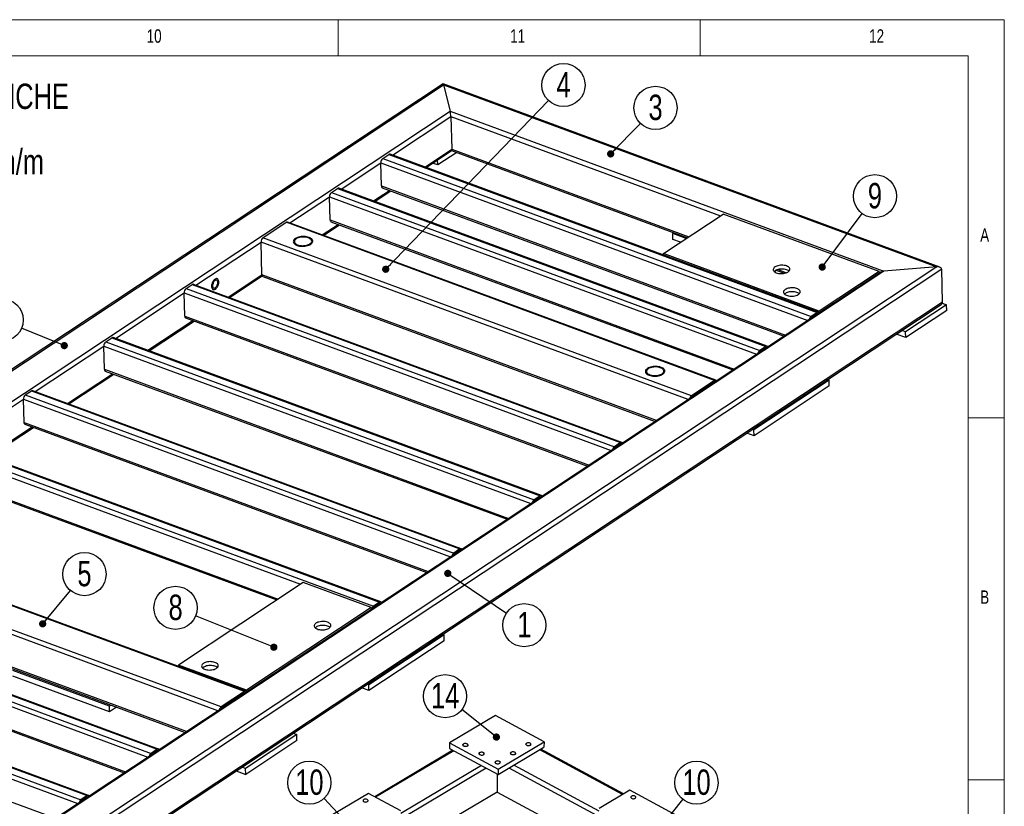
# Model space of a CAD drawing. Header units: millimetres. Extents: x 5 to 589, y 5 to 415.
# Tile 17 of 17: x 453 to 589, y 306 to 415. Entities that reach past the tile are written whole.
import ezdxf

# ---------------------------------------------------------------- set-up
doc = ezdxf.new("R2010")
doc.units = ezdxf.units.MM
doc.layers.add('NOTES', color=6, linetype='Continuous')
doc.layers.add('TRAIT-FINS', color=9, linetype='Continuous')
doc.layers.add('TRAIT-FORT', color=4, linetype='Continuous', lineweight=25)
doc.styles.add('SLDTEXTSTYLE0', font='TXT', dxfattribs={"width": 0.75})
doc.dimstyles.new('SLDDIMSTYLE8', dxfattribs={"dimtxt": 0.18, "dimasz": 1, "dimexe": 0, "dimexo": 0.0625, "dimgap": 0, "dimtad": 0, "dimtih": 1, "dimtoh": 1, "dimdec": 0, "dimrnd": 1e-09, "dimzin": 0, "dimdsep": 46, "dimtxsty": 'Standard', "dimblk1": 'DOT', "dimblk2": 'DOT', "dimsah": 1, "dimcen": 0.09, "dimadec": 0, "dimazin": 0, "dimtfac": 1, "dimtdec": 0, "dimtofl": 0, "dimtmove": 0, "dimatfit": 3, "dimldrblk": 'DOT', "dimfxl": 1, "dimfrac": 2, "dimtolj": 1, "dimtzin": 0, "dimarcsym": 0})

# ---------------------------------------------------------------- blocks, each defined once
blk = doc.blocks.new('SW_NOTE_0')
at = {"layer": 'NOTES', "color": 0, "char_height": 3.5, "attachment_point": 1, "style": 'SLDTEXTSTYLE0'}
for s, insert in [('SOUDURES :  A=3 CONTINUE ETANCHE', (0, 4.51)), ('TOLERANCE GENERALE : ± 1 mm', (0, -0.01)), ('TOLERANCE DE PLANEITE : ± 1 mm/m', (0, -4.54)), ('PEINTURE EPOXY EP: 60µ', (0, -9.07)), ('COULEUR : BLANC RAL 9010', (0, -13.59))]:
    blk.add_mtext(s, dxfattribs=dict(at, insert=insert))
blk = doc.blocks.new('SW_NOTE_6')
at = {"layer": 'NOTES', "color": 0}
blk.add_circle((2.47, -1.67), 2.98, dxfattribs=at)
at = {"layer": 'NOTES', "color": 0, "insert": (2.48, 0.15), "char_height": 3.5, "attachment_point": 2, "style": 'SLDTEXTSTYLE0'}
blk.add_mtext('1', dxfattribs=at)
blk = doc.blocks.new('_DOT')
at = {"color": 0, "linetype": 'ByBlock', "lineweight": -2}
blk.add_line((-0.5, 0), (-1, 0), dxfattribs=at)
at = {"color": 0, "linetype": 'ByBlock', "const_width": 0.5}
blk.add_lwpolyline([(-0.25, 0, 1), (0.25, 0, 1)], format="xyb", close=True, dxfattribs=at)
blk = doc.blocks.new('SW_NOTE_7')
at = {"layer": 'NOTES', "color": 0}
blk.add_circle((-2.76, 1.13), 2.98, dxfattribs=at)
at = {"layer": 'NOTES', "color": 0, "insert": (-2.76, 2.95), "char_height": 3.5, "attachment_point": 2, "style": 'SLDTEXTSTYLE0'}
blk.add_mtext('2', dxfattribs=at)
blk = doc.blocks.new('SW_NOTE_8')
at = {"layer": 'NOTES', "color": 0}
blk.add_circle((2.08, 2.14), 2.98, dxfattribs=at)
at = {"layer": 'NOTES', "color": 0, "insert": (2.09, 3.96), "char_height": 3.5, "attachment_point": 2, "style": 'SLDTEXTSTYLE0'}
blk.add_mtext('3', dxfattribs=at)
blk = doc.blocks.new('SW_NOTE_9')
at = {"layer": 'NOTES', "color": 0}
blk.add_circle((2.07, 2.15), 2.98, dxfattribs=at)
at = {"layer": 'NOTES', "color": 0, "insert": (2.08, 3.96), "char_height": 3.5, "attachment_point": 2, "style": 'SLDTEXTSTYLE0'}
blk.add_mtext('4', dxfattribs=at)
blk = doc.blocks.new('SW_NOTE_11')
at = {"layer": 'NOTES', "color": 0}
blk.add_circle((1.92, 2.28), 2.98, dxfattribs=at)
at = {"layer": 'NOTES', "color": 0, "insert": (1.92, 4.1), "char_height": 3.5, "attachment_point": 2, "style": 'SLDTEXTSTYLE0'}
blk.add_mtext('5', dxfattribs=at)
blk = doc.blocks.new('SW_NOTE_13')
at = {"layer": 'NOTES', "color": 0}
blk.add_circle((-2.77, 1.11), 2.98, dxfattribs=at)
at = {"layer": 'NOTES', "color": 0, "insert": (-2.76, 2.93), "char_height": 3.5, "attachment_point": 2, "style": 'SLDTEXTSTYLE0'}
blk.add_mtext('8', dxfattribs=at)
blk = doc.blocks.new('SW_NOTE_15')
at = {"layer": 'NOTES', "color": 0}
blk.add_circle((1.78, 2.39), 2.98, dxfattribs=at)
at = {"layer": 'NOTES', "color": 0, "insert": (1.78, 4.21), "char_height": 3.5, "attachment_point": 2, "style": 'SLDTEXTSTYLE0'}
blk.add_mtext('9', dxfattribs=at)
blk = doc.blocks.new('SW_NOTE_25')
at = {"layer": 'NOTES', "color": 0}
blk.add_circle((-2.33, 1.86), 2.98, dxfattribs=at)
at = {"layer": 'NOTES', "color": 0, "insert": (-2.32, 3.68), "char_height": 3.5, "attachment_point": 2, "style": 'SLDTEXTSTYLE0'}
blk.add_mtext('14', dxfattribs=at)
blk = doc.blocks.new('SW_NOTE_26')
at = {"layer": 'NOTES', "color": 0}
blk.add_circle((-2.03, 2.19), 2.98, dxfattribs=at)
at = {"layer": 'NOTES', "color": 0, "insert": (-2.02, 4.01), "char_height": 3.5, "attachment_point": 2, "style": 'SLDTEXTSTYLE0'}
blk.add_mtext('10', dxfattribs=at)
blk = doc.blocks.new('SW_NOTE_30')
at = {"layer": 'NOTES', "color": 0}
blk.add_circle((1.86, 2.33), 2.98, dxfattribs=at)
at = {"layer": 'NOTES', "color": 0, "insert": (1.87, 4.15), "char_height": 3.5, "attachment_point": 2, "style": 'SLDTEXTSTYLE0'}
blk.add_mtext('10', dxfattribs=at)

msp = doc.modelspace()

# ---------------------------------------------------------------- linework, layer by layer
at = {"lineweight": 18}
for p, q in [((589, 415), (5, 415)), ((497, 415), (497, 410)), ((547, 410), (547, 415)), ((589, 5), (589, 415)), ((584, 410), (10, 410)), ((584, 10), (584, 410)), ((584, 360), (589, 360)), ((589, 310), (584, 310))]:
    msp.add_line(p, q, dxfattribs=at)
at = {"layer": 'TRAIT-FINS', "lineweight": 18, "flags": 128}
for points in [[(514.3, 314.66), (514.21, 314.73), (514.18, 314.82), (514.21, 314.9), (514.29, 314.97), (514.41, 315.02), (514.56, 315.04), (514.7, 315.02), (514.83, 314.98), (514.92, 314.91), (514.95, 314.83), (514.93, 314.74), (514.84, 314.67), (514.72, 314.62), (514.58, 314.6), (514.43, 314.62), (514.3, 314.66)], [(523, 314.77), (522.91, 314.84), (522.88, 314.92), (522.91, 315.01), (522.99, 315.08), (523.11, 315.13), (523.26, 315.14), (523.4, 315.13), (523.53, 315.08), (523.62, 315.01), (523.65, 314.93), (523.62, 314.85), (523.54, 314.78), (523.42, 314.73), (523.28, 314.71), (523.13, 314.72), (523, 314.77)], [(516.53, 313.46), (516.45, 313.53), (516.41, 313.61), (516.44, 313.7), (516.52, 313.77), (516.64, 313.82), (516.79, 313.83), (516.94, 313.82), (517.06, 313.77), (517.15, 313.7), (517.18, 313.62), (517.16, 313.54), (517.08, 313.47), (516.95, 313.42), (516.81, 313.4), (516.66, 313.41), (516.53, 313.46)], [(520.88, 313.51), (520.8, 313.58), (520.76, 313.67), (520.79, 313.75), (520.87, 313.82), (520.99, 313.87), (521.14, 313.89), (521.29, 313.87), (521.41, 313.83), (521.5, 313.76), (521.53, 313.67), (521.51, 313.59), (521.43, 313.52), (521.3, 313.47), (521.16, 313.45), (521.01, 313.47), (520.88, 313.51)], [(518.77, 312.26), (518.68, 312.33), (518.65, 312.41), (518.67, 312.49), (518.75, 312.56), (518.87, 312.61), (519.02, 312.63), (519.17, 312.62), (519.3, 312.57), (519.38, 312.5), (519.42, 312.42), (519.39, 312.33), (519.31, 312.26), (519.19, 312.21), (519.04, 312.2), (518.89, 312.21), (518.77, 312.26)]]:
    msp.add_lwpolyline(points, dxfattribs=at)
at = {"layer": 'TRAIT-FORT', "lineweight": 25}
for p, q in [((511.5, 406.12), (376.11, 316.54)), ((376.55, 316.68), (511.55, 406.01)), ((580.09, 380.82), (511.51, 406.12)), ((511.55, 406.01), (512.47, 402.36)), ((511.55, 406.01), (579.7, 380.86)), ((383.89, 317.28), (512.47, 402.36)), ((504.48, 396.3), (512.56, 401.64)), ((512.47, 402.36), (572.36, 380.26)), ((512.56, 401.64), (512.68, 397.11)), ((512.56, 401.64), (549.79, 387.9)), ((508.96, 394.65), (512.68, 397.11)), ((512.68, 397.11), (545.43, 385.02)), ((503.15, 395.82), (504, 396.38)), ((503.15, 395.82), (562.32, 373.99)), ((504, 396.38), (563.17, 374.55)), ((563.34, 374.58), (504.17, 396.42)), ((509.13, 394.58), (512.66, 396.92)), ((513.36, 396.66), (510.75, 394.93)), ((512.66, 396.92), (545.24, 384.89)), ((497.4, 391.61), (502.87, 395.23)), ((502.96, 392.03), (502.87, 395.23)), ((502.87, 395.23), (561.87, 373.47)), ((510.75, 394.93), (510.04, 395.19)), ((510.75, 394.93), (510.73, 395.65)), ((496.06, 391.13), (496.91, 391.69)), ((496.91, 391.69), (556.08, 369.86)), ((556.25, 369.9), (497.08, 391.73)), ((502.96, 392.03), (558.8, 371.43)), ((503.08, 391.79), (558.6, 371.3)), ((490.31, 386.92), (495.79, 390.54)), ((495.87, 387.35), (495.79, 390.54)), ((495.79, 390.54), (554.78, 368.78)), ((496.06, 391.13), (555.23, 369.3)), ((501.87, 389.96), (504.08, 391.42)), ((502.04, 389.9), (504.25, 391.36)), ((541.91, 382.69), (550.17, 388.16)), ((571.72, 380.21), (550.17, 388.16)), ((486.61, 384.88), (489.83, 387.01)), ((548.99, 365.17), (489.83, 387.01)), ((549.17, 365.21), (490, 387.04)), ((494.79, 385.27), (496.99, 386.73)), ((494.96, 385.21), (497.17, 386.67)), ((495.87, 387.35), (551.71, 366.74)), ((496, 387.1), (551.52, 366.62)), ((545.78, 363.05), (486.61, 384.88)), ((543.21, 385.45), (543.4, 385.57)), ((543.23, 384.65), (543.21, 385.45)), ((545.05, 384.77), (543.21, 385.45)), ((477.32, 378.33), (486.34, 384.29)), ((486.46, 379.76), (486.34, 384.29)), ((545.34, 362.53), (486.34, 384.29)), ((544.28, 384.26), (543.23, 384.65)), ((541.91, 382.49), (541.91, 382.69)), ((563.45, 374.74), (541.91, 382.69)), ((579.7, 380.86), (444.7, 291.53)), ((579.7, 380.86), (572.36, 380.26)), ((571.93, 380.12), (443.74, 295.3)), ((572.36, 380.26), (443.79, 295.18)), ((580.36, 380.52), (444.79, 290.81)), ((481.8, 376.68), (486.46, 379.76)), ((481.97, 376.61), (486.49, 379.61)), ((540.98, 359.65), (486.46, 379.76)), ((486.58, 379.52), (540.79, 359.52)), ((557.54, 380.36), (557.27, 380.17)), ((557.47, 380.38), (558.6, 379.97)), ((557.75, 380.48), (558.91, 380.05)), ((571.72, 380.21), (563.45, 374.74)), ((571.72, 379.98), (571.72, 380.21)), ((580.48, 375.99), (580.36, 380.52)), ((475.99, 377.85), (476.84, 378.41)), ((476.84, 378.41), (536, 356.58)), ((536.18, 356.61), (477.01, 378.44)), ((466.22, 370.98), (475.71, 377.26)), ((475.8, 374.06), (475.71, 377.26)), ((475.71, 377.26), (534.71, 355.49)), ((475.99, 377.85), (535.15, 356.02)), ((444.89, 286.09), (580.28, 375.68)), ((580.48, 375.99), (444.91, 286.28)), ((581.03, 375.63), (575.36, 371.88)), ((580.44, 375.85), (581.03, 375.63)), ((581.05, 374.83), (581.03, 375.63)), ((475.8, 374.06), (531.64, 353.46)), ((563.17, 374.55), (562.32, 373.99)), ((563.17, 374.35), (562.32, 373.79)), ((563.12, 374.32), (563.14, 374.31)), ((563.45, 374.51), (563.45, 374.74)), ((581.05, 374.83), (575.38, 371.08)), ((470.7, 369.33), (476.92, 373.45)), ((470.87, 369.27), (477.09, 373.38)), ((475.92, 373.82), (531.44, 353.33)), ((575.38, 371.08), (574.07, 371.57)), ((575.36, 371.88), (574.84, 372.08)), ((575.38, 371.08), (575.36, 371.88)), ((455.12, 363.64), (464.61, 369.92)), ((464.7, 366.72), (464.61, 369.92)), ((464.61, 369.92), (523.61, 348.15)), ((464.89, 370.5), (465.74, 371.07)), ((464.89, 370.5), (524.05, 348.67)), ((465.74, 371.07), (524.9, 349.23)), ((525.07, 349.27), (465.91, 371.1)), ((556.08, 369.86), (555.23, 369.3)), ((556.09, 369.66), (555.24, 369.1)), ((556.04, 369.63), (556.06, 369.62)), ((459.6, 361.99), (465.82, 366.1)), ((459.77, 361.92), (465.99, 366.04)), ((464.7, 366.72), (520.54, 346.11)), ((464.82, 366.47), (520.34, 345.99)), ((548.99, 365.17), (545.78, 363.05)), ((549, 364.97), (545.79, 362.85)), ((548.97, 364.93), (548.95, 364.94)), ((564.81, 365.21), (554.42, 358.33)), ((564.59, 365.29), (564.81, 365.21)), ((564.83, 364.41), (564.81, 365.21)), ((453.78, 363.16), (454.63, 363.72)), ((453.78, 363.16), (512.95, 341.33)), ((454.63, 363.72), (513.8, 341.89)), ((513.97, 341.92), (454.81, 363.75)), ((564.83, 364.41), (554.44, 357.53)), ((444.02, 356.29), (453.51, 362.57)), ((453.6, 359.37), (453.51, 362.57)), ((453.51, 362.57), (512.51, 340.8)), ((453.6, 359.37), (509.44, 338.77)), ((453.72, 359.13), (509.24, 338.64)), ((448.5, 354.64), (454.72, 358.76)), ((448.67, 354.58), (454.89, 358.69)), ((554.44, 357.53), (553.43, 357.91)), ((554.42, 358.33), (554.19, 358.42)), ((554.44, 357.53), (554.42, 358.33)), ((443.53, 356.37), (502.7, 334.54)), ((502.87, 334.58), (443.7, 356.41)), ((536, 356.58), (535.15, 356.02)), ((536.01, 356.38), (535.16, 355.82)), ((535.96, 356.35), (535.98, 356.34)), ((442.41, 355.22), (491.78, 337.01)), ((442.68, 355.81), (501.85, 333.98)), ((442.5, 352.03), (488.71, 334.98)), ((442.62, 351.78), (488.51, 334.85)), ((524.9, 349.23), (524.05, 348.67)), ((524.91, 349.03), (524.06, 348.47)), ((524.86, 349), (524.88, 348.99)), ((484.04, 322.2), (424.88, 344.03)), ((484.22, 322.23), (425.05, 344.06)), ((480.83, 320.07), (421.66, 341.9)), ((513.8, 341.89), (512.95, 341.33)), ((513.81, 341.69), (512.96, 341.13)), ((513.76, 341.66), (513.78, 341.65)), ((480.39, 319.55), (421.39, 341.32)), ((412.83, 336.06), (472, 314.23)), ((472.17, 314.26), (413, 336.09)), ((476.03, 316.67), (421.51, 336.79)), ((421.63, 336.54), (475.84, 316.54)), ((492.16, 337.26), (474.92, 325.86)), ((501.57, 333.79), (492.16, 337.26)), ((411.71, 334.91), (470.7, 313.14)), ((411.98, 335.5), (471.15, 313.66)), ((501.57, 333.79), (484.33, 322.38)), ((501.58, 333.57), (501.57, 333.79)), ((502.7, 334.54), (501.85, 333.98)), ((502.71, 334.34), (501.86, 333.78)), ((502.66, 334.31), (502.68, 334.3)), ((411.79, 331.71), (467.63, 311.11)), ((411.92, 331.46), (467.44, 310.98)), ((403.15, 329.65), (462.32, 307.82)), ((462.49, 307.85), (403.32, 329.68)), ((511.62, 330.02), (501.23, 323.14)), ((511.64, 329.22), (501.25, 322.34)), ((511.4, 330.1), (511.62, 330.02)), ((511.64, 329.22), (511.62, 330.02)), ((402.02, 328.5), (461.02, 306.73)), ((402.3, 329.09), (461.47, 307.26)), ((402.11, 325.3), (457.95, 304.7)), ((465.4, 320.2), (452.05, 325.12)), ((474.93, 325.66), (474.92, 325.86)), ((484.33, 322.38), (474.92, 325.86)), ((465.42, 319.4), (452.07, 324.32)), ((484.33, 322.16), (484.33, 322.38)), ((501.25, 322.34), (500.24, 322.71)), ((501.23, 323.14), (501.01, 323.22)), ((501.25, 322.34), (501.23, 323.14)), ((484.04, 322.2), (480.83, 320.07)), ((484.05, 322), (480.84, 319.87)), ((484.02, 321.95), (484, 321.96)), ((465.59, 320.32), (465.4, 320.2)), ((465.42, 319.4), (465.4, 320.2)), ((466.38, 320.03), (465.42, 319.4)), ((518.73, 318.87), (512.38, 315.1)), ((525.43, 315.26), (518.73, 318.87)), ((491.28, 316.25), (484.2, 311.56)), ((490.76, 316.44), (491.28, 316.25)), ((491.3, 315.45), (491.28, 316.25)), ((472, 314.23), (471.15, 313.66)), ((491.3, 315.45), (484.22, 310.76)), ((512.38, 315.1), (512.37, 314.34)), ((512.37, 314.34), (519.07, 310.73)), ((512.38, 315.1), (519.07, 311.49)), ((519.07, 311.49), (525.43, 315.26)), ((519.07, 310.73), (525.42, 314.5)), ((536.28, 307.99), (524.84, 314.15)), ((536.41, 308.06), (524.97, 314.23)), ((525.43, 315.26), (525.42, 314.5)), ((472, 314.03), (471.15, 313.46)), ((471.95, 313.99), (471.98, 313.98)), ((512.85, 314.08), (502.04, 307.66)), ((512.99, 314.01), (502.17, 307.59)), ((484.2, 311.56), (483.67, 311.75)), ((484.22, 310.76), (484.2, 311.56)), ((517.45, 311.6), (493.97, 297.66)), ((516.78, 311.96), (505.63, 305.34)), ((519.07, 311.49), (519.07, 310.73)), ((572.66, 283.55), (520.59, 311.63)), ((533.04, 305.66), (521.24, 312.02)), ((482.9, 311.24), (484.22, 310.76)), ((518.96, 310.79), (518.95, 308.32)), ((462.32, 307.82), (461.47, 307.26)), ((462.32, 307.62), (461.47, 307.06)), ((462.27, 307.59), (462.3, 307.58)), ((501.17, 308.13), (489.52, 301.22)), ((505.63, 305.72), (501.17, 308.13)), ((518.95, 308.32), (512.41, 304.43)), ((518.95, 308.32), (538.77, 297.63)), ((537.27, 308.57), (533.04, 306.06)), ((549.55, 301.95), (537.27, 308.57))]:
    msp.add_line(p, q, dxfattribs=at)
at = {"layer": 'TRAIT-FORT', "lineweight": 25, "flags": 128}
for points in [[(491.08, 384.77), (490.98, 384.69), (490.89, 384.6), (490.84, 384.51), (490.81, 384.41), (490.8, 384.32), (490.83, 384.22), (490.88, 384.13), (490.95, 384.04), (491.05, 383.96), (491.18, 383.89), (491.32, 383.83), (491.48, 383.78), (491.65, 383.74), (491.83, 383.72), (492.02, 383.71), (492.22, 383.71), (492.41, 383.72), (492.59, 383.75), (492.77, 383.79), (492.93, 383.85), (493.08, 383.91), (493.21, 383.99), (493.31, 384.07), (493.4, 384.16), (493.45, 384.25), (493.49, 384.34), (493.49, 384.44), (493.47, 384.54), (493.42, 384.63), (493.34, 384.71), (493.24, 384.79), (493.11, 384.86), (492.97, 384.93), (492.81, 384.98), (492.64, 385.01), (492.46, 385.04), (492.27, 385.05), (492.07, 385.05), (491.88, 385.03), (491.7, 385), (491.52, 384.96), (491.36, 384.91), (491.21, 384.84), (491.08, 384.77)], [(491.08, 384.77), (490.98, 384.69), (490.89, 384.6), (490.84, 384.51), (490.81, 384.41), (490.8, 384.32), (490.83, 384.22), (490.88, 384.13), (490.95, 384.04), (491.05, 383.96), (491.18, 383.89), (491.32, 383.83), (491.48, 383.78), (491.65, 383.74), (491.83, 383.72), (492.02, 383.71), (492.22, 383.71), (492.41, 383.72), (492.59, 383.75), (492.77, 383.79), (492.93, 383.85), (493.08, 383.91), (493.21, 383.99), (493.31, 384.07), (493.4, 384.16), (493.45, 384.25), (493.49, 384.34), (493.49, 384.44), (493.47, 384.54), (493.42, 384.63), (493.34, 384.71), (493.24, 384.79), (493.11, 384.86), (492.97, 384.93), (492.81, 384.98), (492.64, 385.01), (492.46, 385.04), (492.27, 385.05), (492.07, 385.05), (491.88, 385.03), (491.7, 385), (491.52, 384.96), (491.36, 384.91), (491.21, 384.84), (491.08, 384.77)], [(491.2, 384.73), (491.1, 384.65), (491.03, 384.56), (490.98, 384.47), (490.95, 384.38), (490.96, 384.29), (490.99, 384.2), (491.05, 384.12), (491.14, 384.04), (491.25, 383.97), (491.38, 383.91), (491.53, 383.86), (491.69, 383.82), (491.86, 383.79), (492.04, 383.78), (492.22, 383.79), (492.41, 383.8), (492.58, 383.83), (492.74, 383.88), (492.89, 383.93), (493.03, 384), (493.14, 384.07), (493.23, 384.15), (493.29, 384.24), (493.33, 384.33), (493.34, 384.42), (493.32, 384.51), (493.27, 384.6), (493.2, 384.68), (493.1, 384.75), (492.98, 384.82), (492.84, 384.88), (492.69, 384.92), (492.52, 384.95), (492.34, 384.97), (492.16, 384.97), (491.98, 384.96), (491.8, 384.94), (491.63, 384.9), (491.47, 384.86), (491.33, 384.8), (491.2, 384.73)], [(557.33, 380.84), (557.23, 380.77), (557.16, 380.68), (557.11, 380.6), (557.09, 380.51), (557.09, 380.42), (557.13, 380.34), (557.18, 380.25), (557.27, 380.18), (557.37, 380.11), (557.5, 380.05), (557.64, 380), (557.8, 379.96), (557.97, 379.94), (558.14, 379.93), (558.32, 379.93), (558.49, 379.95), (558.66, 379.98), (558.82, 380.02), (558.97, 380.07), (559.09, 380.13), (559.2, 380.21), (559.29, 380.29), (559.35, 380.37), (559.39, 380.46), (559.39, 380.54), (559.38, 380.63), (559.33, 380.72), (559.26, 380.8), (559.17, 380.87), (559.05, 380.93), (558.91, 380.99), (558.76, 381.03), (558.6, 381.06), (558.43, 381.08), (558.25, 381.08), (558.08, 381.07), (557.9, 381.05), (557.74, 381.01), (557.59, 380.97), (557.45, 380.91), (557.33, 380.84)], [(557.34, 380.31), (557.25, 380.23), (557.23, 380.21)], [(559.27, 380.27), (559.18, 380.34), (559.06, 380.4), (558.93, 380.45), (558.78, 380.5), (558.61, 380.53), (558.44, 380.54), (558.27, 380.55), (558.09, 380.54), (557.92, 380.52), (557.75, 380.48), (557.6, 380.43), (557.46, 380.38), (557.34, 380.31)], [(480.02, 377.77), (480.12, 377.85), (480.2, 377.94), (480.28, 378.05), (480.35, 378.18), (480.41, 378.31), (480.46, 378.46), (480.49, 378.6), (480.5, 378.74), (480.5, 378.87), (480.48, 378.98), (480.44, 379.08), (480.39, 379.16), (480.33, 379.21), (480.25, 379.24), (480.17, 379.25), (480.08, 379.22), (479.99, 379.17), (479.9, 379.1), (479.81, 379.01), (479.73, 378.9), (479.66, 378.77), (479.6, 378.63), (479.55, 378.49), (479.52, 378.35), (479.51, 378.21), (479.51, 378.08), (479.53, 377.97), (479.57, 377.87), (479.62, 377.79), (479.69, 377.74), (479.76, 377.71), (479.84, 377.7), (479.93, 377.73), (480.02, 377.77)], [(480.02, 377.77), (480.12, 377.85), (480.2, 377.94), (480.28, 378.05), (480.35, 378.18), (480.41, 378.31), (480.46, 378.46), (480.49, 378.6), (480.5, 378.74), (480.5, 378.87), (480.48, 378.98), (480.44, 379.08), (480.39, 379.16), (480.33, 379.21), (480.25, 379.24), (480.17, 379.25), (480.08, 379.22), (479.99, 379.17), (479.9, 379.1), (479.81, 379.01), (479.73, 378.9), (479.66, 378.77), (479.6, 378.63), (479.55, 378.49), (479.52, 378.35), (479.51, 378.21), (479.51, 378.08), (479.53, 377.97), (479.57, 377.87), (479.62, 377.79), (479.69, 377.74), (479.76, 377.71), (479.84, 377.7), (479.93, 377.73), (480.02, 377.77)], [(480.02, 377.97), (480.1, 378.04), (480.17, 378.12), (480.23, 378.22), (480.29, 378.33), (480.33, 378.45), (480.35, 378.57), (480.36, 378.68), (480.35, 378.79), (480.33, 378.88), (480.29, 378.95), (480.24, 379), (480.18, 379.02), (480.11, 379.02), (480.03, 379), (479.95, 378.95), (479.88, 378.87), (479.81, 378.78), (479.75, 378.68), (479.71, 378.56), (479.67, 378.44), (479.65, 378.32), (479.65, 378.21), (479.67, 378.11), (479.7, 378.03), (479.75, 377.97), (479.8, 377.93), (479.87, 377.92), (479.94, 377.94), (480.02, 377.97)], [(558.74, 377.72), (558.64, 377.65), (558.57, 377.57), (558.52, 377.48), (558.5, 377.39), (558.5, 377.3), (558.54, 377.22), (558.59, 377.14), (558.68, 377.06), (558.78, 376.99), (558.91, 376.93), (559.05, 376.88), (559.21, 376.85), (559.38, 376.82), (559.55, 376.81), (559.73, 376.81), (559.9, 376.83), (560.07, 376.86), (560.23, 376.9), (560.38, 376.95), (560.51, 377.02), (560.61, 377.09), (560.7, 377.17), (560.76, 377.25), (560.8, 377.34), (560.81, 377.43), (560.79, 377.51), (560.74, 377.6), (560.67, 377.68), (560.58, 377.75), (560.46, 377.82), (560.33, 377.87), (560.17, 377.91), (560.01, 377.94), (559.84, 377.96), (559.66, 377.96), (559.49, 377.95), (559.32, 377.93), (559.15, 377.9), (559, 377.85), (558.86, 377.79), (558.74, 377.72)], [(558.76, 377.19), (558.66, 377.12), (558.64, 377.09)], [(560.68, 377.15), (560.59, 377.22), (560.47, 377.28), (560.34, 377.34), (560.19, 377.38), (560.03, 377.41), (559.85, 377.43), (559.68, 377.43), (559.5, 377.42), (559.33, 377.4), (559.16, 377.36), (559.01, 377.32), (558.87, 377.26), (558.76, 377.19)], [(539.71, 366.83), (539.61, 366.75), (539.52, 366.66), (539.46, 366.57), (539.43, 366.47), (539.43, 366.37), (539.45, 366.28), (539.5, 366.19), (539.58, 366.1), (539.68, 366.02), (539.8, 365.95), (539.95, 365.89), (540.11, 365.84), (540.28, 365.8), (540.46, 365.78), (540.65, 365.76), (540.84, 365.77), (541.04, 365.78), (541.22, 365.81), (541.4, 365.85), (541.56, 365.91), (541.71, 365.97), (541.84, 366.04), (541.94, 366.13), (542.03, 366.21), (542.08, 366.31), (542.11, 366.4), (542.12, 366.5), (542.09, 366.59), (542.04, 366.68), (541.97, 366.77), (541.87, 366.85), (541.74, 366.92), (541.6, 366.98), (541.44, 367.03), (541.27, 367.07), (541.08, 367.1), (540.9, 367.11), (540.7, 367.11), (540.51, 367.09), (540.33, 367.06), (540.15, 367.02), (539.99, 366.97), (539.84, 366.9), (539.71, 366.83)], [(539.71, 366.83), (539.61, 366.75), (539.52, 366.66), (539.46, 366.57), (539.43, 366.47), (539.43, 366.37), (539.45, 366.28), (539.5, 366.19), (539.58, 366.1), (539.68, 366.02), (539.8, 365.95), (539.95, 365.89), (540.11, 365.84), (540.28, 365.8), (540.46, 365.78), (540.65, 365.76), (540.84, 365.77), (541.04, 365.78), (541.22, 365.81), (541.4, 365.85), (541.56, 365.91), (541.71, 365.97), (541.84, 366.04), (541.94, 366.13), (542.03, 366.21), (542.08, 366.31), (542.11, 366.4), (542.12, 366.5), (542.09, 366.59), (542.04, 366.68), (541.97, 366.77), (541.87, 366.85), (541.74, 366.92), (541.6, 366.98), (541.44, 367.03), (541.27, 367.07), (541.08, 367.1), (540.9, 367.11), (540.7, 367.11), (540.51, 367.09), (540.33, 367.06), (540.15, 367.02), (539.99, 366.97), (539.84, 366.9), (539.71, 366.83)], [(539.83, 366.78), (539.73, 366.7), (539.66, 366.62), (539.61, 366.53), (539.58, 366.44), (539.59, 366.35), (539.62, 366.26), (539.68, 366.18), (539.77, 366.1), (539.88, 366.03), (540.01, 365.97), (540.15, 365.91), (540.32, 365.88), (540.49, 365.85), (540.67, 365.84), (540.85, 365.84), (541.03, 365.86), (541.21, 365.89), (541.37, 365.93), (541.52, 365.99), (541.66, 366.05), (541.77, 366.13), (541.86, 366.21), (541.92, 366.3), (541.96, 366.39), (541.97, 366.48), (541.95, 366.57), (541.9, 366.65), (541.83, 366.74), (541.73, 366.81), (541.61, 366.88), (541.47, 366.93), (541.31, 366.98), (541.15, 367.01), (540.97, 367.03), (540.79, 367.03), (540.6, 367.02), (540.43, 367), (540.26, 366.96), (540.1, 366.91), (539.96, 366.85), (539.83, 366.78)], [(493.93, 331.63), (493.83, 331.55), (493.76, 331.47), (493.71, 331.39), (493.69, 331.3), (493.69, 331.21), (493.72, 331.13), (493.78, 331.04), (493.87, 330.97), (493.97, 330.9), (494.1, 330.84), (494.24, 330.79), (494.4, 330.75), (494.57, 330.73), (494.74, 330.72), (494.92, 330.72), (495.09, 330.74), (495.26, 330.77), (495.42, 330.81), (495.56, 330.86), (495.69, 330.92), (495.8, 331), (495.89, 331.07), (495.95, 331.16), (495.98, 331.25), (495.99, 331.33), (495.97, 331.42), (495.93, 331.51), (495.86, 331.59), (495.76, 331.66), (495.65, 331.72), (495.51, 331.78), (495.36, 331.82), (495.2, 331.85), (495.03, 331.87), (494.85, 331.87), (494.68, 331.86), (494.5, 331.84), (494.34, 331.8), (494.19, 331.76), (494.05, 331.7), (493.93, 331.63)], [(493.94, 331.1), (493.85, 331.02), (493.82, 331)], [(495.87, 331.06), (495.78, 331.12), (495.66, 331.19), (495.53, 331.24), (495.38, 331.29), (495.21, 331.32), (495.04, 331.33), (494.87, 331.34), (494.69, 331.33), (494.52, 331.31), (494.35, 331.27), (494.2, 331.22), (494.06, 331.17), (493.94, 331.1)], [(478.38, 326.09), (478.28, 326.01), (478.2, 325.93), (478.16, 325.84), (478.13, 325.75), (478.14, 325.67), (478.17, 325.58), (478.23, 325.5), (478.31, 325.42), (478.42, 325.35), (478.54, 325.29), (478.69, 325.25), (478.84, 325.21), (479.01, 325.18), (479.19, 325.17), (479.36, 325.18), (479.54, 325.19), (479.71, 325.22), (479.87, 325.26), (480.01, 325.32), (480.14, 325.38), (480.25, 325.45), (480.33, 325.53), (480.4, 325.61), (480.43, 325.7), (480.44, 325.79), (480.42, 325.88), (480.38, 325.96), (480.31, 326.04), (480.21, 326.11), (480.09, 326.18), (479.96, 326.23), (479.81, 326.27), (479.65, 326.3), (479.47, 326.32), (479.3, 326.33), (479.12, 326.32), (478.95, 326.29), (478.78, 326.26), (478.63, 326.21), (478.49, 326.15), (478.38, 326.09)], [(478.39, 325.55), (478.29, 325.48), (478.27, 325.46)], [(480.32, 325.51), (480.22, 325.58), (480.11, 325.64), (479.97, 325.7), (479.82, 325.74), (479.66, 325.77), (479.49, 325.79), (479.31, 325.79), (479.14, 325.78), (478.96, 325.76), (478.8, 325.73), (478.65, 325.68), (478.51, 325.62), (478.39, 325.55)], [(514.33, 314.68), (514.41, 314.65), (514.5, 314.63), (514.6, 314.63), (514.7, 314.64), (514.78, 314.67), (514.85, 314.71), (514.89, 314.76), (514.91, 314.81), (514.9, 314.87), (514.87, 314.92), (514.8, 314.96), (514.72, 314.99), (514.63, 315.01), (514.53, 315.02), (514.44, 315), (514.35, 314.97), (514.28, 314.93), (514.24, 314.88), (514.22, 314.83), (514.23, 314.77), (514.27, 314.72), (514.33, 314.68)], [(523.03, 314.79), (523.11, 314.75), (523.2, 314.74), (523.3, 314.73), (523.4, 314.75), (523.48, 314.77), (523.55, 314.81), (523.59, 314.86), (523.61, 314.92), (523.6, 314.97), (523.56, 315.02), (523.5, 315.07), (523.42, 315.1), (523.33, 315.12), (523.23, 315.12), (523.14, 315.11), (523.05, 315.08), (522.98, 315.04), (522.94, 314.99), (522.92, 314.94), (522.93, 314.88), (522.97, 314.83), (523.03, 314.79)], [(516.56, 313.48), (516.64, 313.44), (516.73, 313.42), (516.83, 313.42), (516.93, 313.43), (517.01, 313.46), (517.08, 313.5), (517.13, 313.55), (517.14, 313.61), (517.13, 313.66), (517.1, 313.71), (517.04, 313.76), (516.96, 313.79), (516.86, 313.81), (516.76, 313.81), (516.67, 313.8), (516.58, 313.77), (516.52, 313.73), (516.47, 313.68), (516.45, 313.63), (516.46, 313.57), (516.5, 313.52), (516.56, 313.48)], [(520.91, 313.53), (520.99, 313.5), (521.08, 313.48), (521.18, 313.48), (521.28, 313.49), (521.36, 313.52), (521.43, 313.56), (521.48, 313.61), (521.49, 313.66), (521.48, 313.72), (521.45, 313.77), (521.39, 313.81), (521.31, 313.84), (521.21, 313.86), (521.11, 313.87), (521.02, 313.85), (520.93, 313.82), (520.87, 313.78), (520.82, 313.73), (520.8, 313.68), (520.81, 313.62), (520.85, 313.57), (520.91, 313.53)], [(518.79, 312.27), (518.87, 312.24), (518.97, 312.22), (519.06, 312.22), (519.16, 312.23), (519.25, 312.26), (519.31, 312.3), (519.36, 312.35), (519.38, 312.4), (519.37, 312.46), (519.33, 312.51), (519.27, 312.55), (519.19, 312.59), (519.1, 312.6), (519, 312.61), (518.9, 312.59), (518.82, 312.57), (518.75, 312.53), (518.7, 312.48), (518.69, 312.42), (518.69, 312.37), (518.73, 312.32), (518.79, 312.27)], [(537.52, 307.45), (537.6, 307.42), (537.69, 307.4), (537.79, 307.4), (537.88, 307.41), (537.97, 307.44), (538.04, 307.48), (538.08, 307.53), (538.1, 307.59), (538.09, 307.64), (538.05, 307.69), (537.99, 307.74), (537.91, 307.77), (537.82, 307.79), (537.72, 307.79), (537.62, 307.78), (537.54, 307.75), (537.47, 307.71), (537.43, 307.66), (537.41, 307.6), (537.42, 307.55), (537.45, 307.5), (537.52, 307.45)], [(500.53, 307.28), (500.47, 307.23), (500.44, 307.18), (500.44, 307.12), (500.46, 307.07), (500.51, 307.02), (500.58, 306.98), (500.67, 306.96), (500.76, 306.94), (500.86, 306.95), (500.95, 306.97), (501.03, 307), (501.09, 307.05), (501.12, 307.1), (501.12, 307.16), (501.1, 307.21), (501.05, 307.26), (500.98, 307.3), (500.89, 307.33), (500.8, 307.34), (500.7, 307.33), (500.61, 307.31), (500.53, 307.28)]]:
    msp.add_lwpolyline(points, dxfattribs=at)
at = {"layer": 'TRAIT-FORT', "lineweight": 25}
for centre, radius, start, end in [((503.61, 395.25), 0.733, 128.8854, 181.2796), ((504.11, 396.24), 0.185, 73.0756, 129.0169), ((497.03, 391.55), 0.185, 73.0756, 129.0169), ((503.21, 392.01), 0.253, 173.783, 239.6898), ((496.52, 390.56), 0.733, 128.8854, 181.2796), ((489.94, 386.86), 0.185, 73.0756, 129.0169), ((496.12, 387.32), 0.253, 173.783, 239.6898), ((487.07, 384.31), 0.733, 128.8854, 181.2796), ((486.71, 379.74), 0.253, 173.783, 239.6898), ((476.95, 378.27), 0.185, 73.0756, 129.0169), ((476.45, 377.28), 0.733, 128.8854, 181.2796), ((476.05, 374.03), 0.253, 173.783, 239.6898), ((562.74, 373.44), 0.689, 127.9468, 167.4058), ((563.27, 374.43), 0.167, 24.7228, 131.0031), ((563.23, 374.27), 0.103, 86.1162, 126.8785), ((562.47, 373.57), 0.262, 125.2487, 146.6846), ((465.35, 369.93), 0.733, 128.8854, 181.2796), ((465.85, 370.92), 0.185, 73.0756, 129.0169), ((555.65, 368.76), 0.689, 127.9468, 167.4058), ((555.39, 368.89), 0.262, 125.2487, 146.6846), ((556.19, 369.74), 0.167, 24.7228, 131.0031), ((556.15, 369.58), 0.103, 86.1162, 126.8785), ((464.95, 366.69), 0.253, 173.783, 239.6898), ((549.1, 365.05), 0.167, 24.7228, 131.0031), ((549.06, 364.89), 0.103, 86.1162, 126.8785), ((454.25, 362.59), 0.733, 128.8854, 181.2796), ((454.75, 363.58), 0.185, 73.0756, 129.0169), ((546.21, 362.51), 0.689, 127.9468, 167.4058), ((545.94, 362.64), 0.262, 125.2487, 146.6846), ((453.85, 359.34), 0.253, 173.783, 239.6898), ((536.11, 356.45), 0.167, 24.7228, 131.0031), ((536.07, 356.3), 0.103, 86.1162, 126.8785), ((535.58, 355.47), 0.689, 127.9468, 167.4058), ((535.31, 355.6), 0.262, 125.2487, 146.6846), ((524.48, 348.13), 0.689, 127.9468, 167.4058), ((524.21, 348.26), 0.262, 125.2487, 146.6846), ((525.01, 349.11), 0.167, 24.7228, 131.0031), ((524.97, 348.95), 0.103, 86.1162, 126.8785), ((513.91, 341.76), 0.167, 24.7228, 131.0031), ((513.87, 341.61), 0.103, 86.1162, 126.8785), ((513.38, 340.78), 0.689, 127.9468, 167.4058), ((513.11, 340.91), 0.262, 125.2487, 146.6846), ((502.81, 334.42), 0.167, 24.7228, 131.0031), ((502.28, 333.44), 0.689, 127.9468, 167.4058), ((502.01, 333.57), 0.262, 125.2487, 146.6846), ((502.77, 334.26), 0.103, 86.1162, 126.8785), ((484.15, 322.07), 0.167, 24.7228, 131.0031), ((484.11, 321.91), 0.103, 86.1162, 126.8785), ((481.26, 319.53), 0.689, 127.9468, 167.4058), ((480.99, 319.66), 0.262, 125.2487, 146.6846), ((472.11, 314.1), 0.167, 24.7228, 131.0031), ((471.57, 313.12), 0.689, 127.9468, 167.4058), ((471.31, 313.25), 0.262, 125.2487, 146.6846), ((472.07, 313.94), 0.103, 86.1162, 126.8785), ((462.43, 307.69), 0.167, 24.7228, 131.0031), ((462.38, 307.54), 0.103, 86.1162, 126.8785), ((461.89, 306.71), 0.689, 127.9468, 167.4058), ((461.62, 306.84), 0.262, 125.2487, 146.6846)]:
    msp.add_arc(centre, radius, start, end, dxfattribs=at)
for centre, major_axis, ratio, start_param, end_param in [((511.56, 405.61), (-0.06, 0.513), 0.108088, 5.592729, 6.337901), ((511.56, 405.61), (-0.06, 0.513), 0.108088, 5.592729, 6.337901), ((512.48, 401.96), (-0.06, 0.513), 0.108088, 4.021933, 5.592729), ((512.48, 401.96), (-0.06, 0.513), 0.108088, 4.021933, 5.592729), ((512.6, 397.43), (-0.06, 0.513), 0.108088, 3.196309, 4.021933), ((512.6, 397.43), (-0.06, 0.513), 0.108088, 3.196309, 4.021933), ((579.71, 380.46), (0.646, 0.075), 0.613391, 6.228469, 7.799266), ((572.37, 379.86), (0.646, 0.075), 0.613391, 1.51608, 2.261252), ((579.83, 375.93), (0.646, 0.075), 0.613391, 5.402845, 6.228469)]:
    msp.add_ellipse(centre, major_axis=major_axis, ratio=ratio, start_param=start_param, end_param=end_param, dxfattribs=at)

# ---------------------------------------------------------------- block references
at = {"layer": 'NOTES'}
for name, p in [('SW_NOTE_9', (526.04, 403.82)), ('SW_NOTE_0', (392.61, 401.66)), ('SW_NOTE_8', (538.74, 400.68)), ('SW_NOTE_15', (569.35, 388.23)), ('SW_NOTE_7', (453.26, 372.39)), ('SW_NOTE_11', (460.03, 336.14)), ('SW_NOTE_13', (477.3, 332.65)), ('SW_NOTE_6', (520.23, 333.04)), ('SW_NOTE_25', (514.09, 319.7)), ('SW_NOTE_26', (495.04, 307.42)), ('SW_NOTE_30', (544.62, 307.28))]:
    msp.add_blockref(name, p, dxfattribs=at)

# ---------------------------------------------------------------- texts
at = {"layer": 'NOTES', "attachment_point": 1, "style": 'SLDTEXTSTYLE0'}
for s, insert, char_height in [('10', (470.54, 413.67), 1.852), ('11', (520.75, 413.67), 1.852), ('12', (570.33, 413.67), 1.852), ('A', (585.67, 386.17), 1.85), ('B', (585.67, 336.17), 1.85)]:
    msp.add_mtext(s, dxfattribs=dict(at, insert=insert, char_height=char_height))

# ---------------------------------------------------------------- leaders
at = {"layer": 'NOTES'}
for points in [[(503.56, 380.53), (526.04, 403.82)], [(534.63, 396.46), (538.74, 400.68)], [(563.85, 380.83), (569.35, 388.23)], [(459.16, 369.98), (453.26, 372.39)], [(512.13, 338.52), (520.23, 333.04)], [(456.18, 331.55), (460.03, 336.14)], [(488.11, 328.32), (477.3, 332.65)], [(518.85, 315.91), (514.09, 319.7)], [(498.17, 304.04), (495.04, 307.42)], [(541.95, 303.93), (544.62, 307.28)]]:
    msp.add_leader(points, dimstyle='SLDDIMSTYLE8', dxfattribs=at)

doc.saveas('drawing.dxf')
